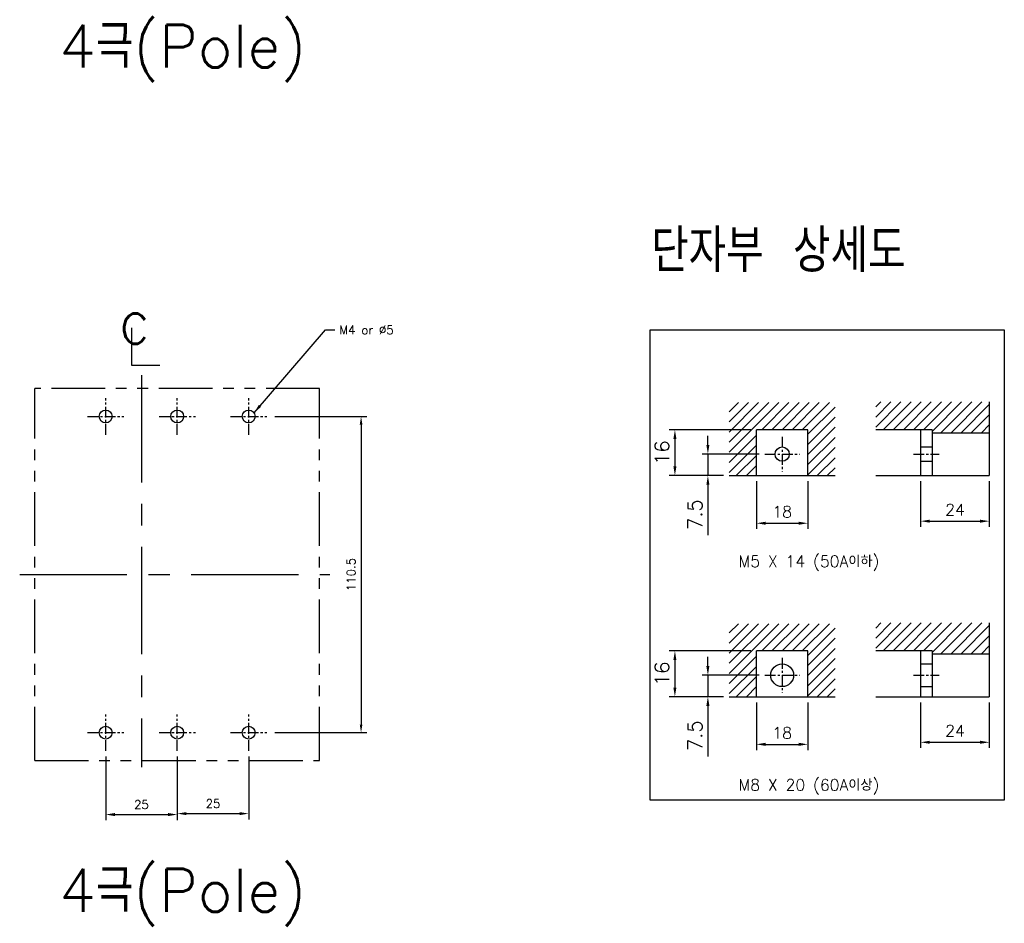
# Model space of a CAD drawing. Extents: x 2148 to 3980, y -907 to 1584.
# Tile 12 of 18: x 3201 to 3545, y 900 to 1216. Entities that reach past the tile are written whole.
import ezdxf

# ---------------------------------------------------------------- set-up
doc = ezdxf.new("R2010")
doc.units = 0
doc.header["$LTSCALE"] = 3
doc.header["$MEASUREMENT"] = 0
doc.linetypes.add('CENTER', pattern=[2, 1.25, -0.25, 0.25, -0.25])
doc.linetypes.add('PHANTOM2', pattern=[1.25, 0.625, -0.125, 0.125, -0.125, 0.125, -0.125])
doc.layers.get('0').update_dxf_attribs({"linetype": 'CONTINUOUS'})
doc.layers.get('Defpoints').update_dxf_attribs({"linetype": 'CONTINUOUS'})
for name, color, linetype in [('AM_VIS', 7, 'CONTINUOUS'), ('cen', 1, 'CENTER'), ('di', 3, 'CONTINUOUS'), ('DIM', 3, 'CONTINUOUS'), ('NOTE', 4, 'CONTINUOUS')]:
    doc.layers.add(name, color=color, linetype=linetype)
doc.styles.add('K25', font='TXT', dxfattribs={"width": 0.9, "height": 2.5, "bigfont": 'TBHAN'})
doc.styles.add('KIM', font='ROMANS.shx', dxfattribs={"height": 5, "bigfont": 'GSG1.shx'})
doc.styles.get("Standard").update_dxf_attribs({"font": 'romans.shx', "height": 3, "bigfont": 'ghs.shx'})
doc.dimstyles.get("Standard").update_dxf_attribs({"dimtxt": 0.18, "dimasz": 0.18, "dimexe": 0.18, "dimexo": 0.0625, "dimgap": 0.09, "dimtad": 0, "dimtih": 1, "dimtoh": 1, "dimdec": 4, "dimzin": 0, "dimdsep": 46, "dimtxsty": 'Standard', "dimcen": 0.09, "dimadec": 0, "dimazin": 0, "dimtfac": 1, "dimtdec": 4, "dimtofl": 0, "dimtmove": 0, "dimatfit": 3, "dimfxl": 0, "dimtolj": 1, "dimtzin": 0, "dimarcsym": 0})
doc.dimstyles.new('STANDARD$0', dxfattribs={"dimtxt": 5, "dimasz": 5, "dimexe": 1, "dimexo": 2, "dimgap": 2, "dimtad": 1, "dimdec": 4, "dimzin": 12, "dimdsep": 46, "dimtxsty": 'KIM', "dimcen": -1, "dimdle": 0.1, "dimadec": 0, "dimazin": 0, "dimtfac": 1, "dimtdec": 4, "dimtmove": 0, "dimatfit": 3, "dimfxl": 0, "dimtolj": 1, "dimtzin": 0, "dimarcsym": 0})
pattern_1 = [(45, (-895.8527, 316.7142), (-1.767767, 1.767767), [])]
pattern_2 = [(45, (-895.8527, 393.9848), (-1.767767, 1.767767), [])]

# ---------------------------------------------------------------- blocks, each defined once
blk = doc.blocks.new('*D26')
at = {"layer": 'Defpoints', "color": 0}
for p in [(3287.77, 1077.54), (3287.77, 967.04), (3319.89, 967.04)]:
    blk.add_point(p, dxfattribs=at)
at = {"layer": 'di'}
for p, q in [((3289.77, 1077.54), (3321.89, 1077.54)), ((3319.89, 1074.74), (3319.89, 969.84)), ((3289.77, 967.04), (3321.89, 967.04))]:
    blk.add_line(p, q, dxfattribs=at)
for points in [[(3319.43, 1074.74), (3320.36, 1074.74), (3319.89, 1077.54)], [(3319.43, 969.84), (3320.36, 969.84), (3319.89, 967.04)]]:
    blk.add_solid(points, dxfattribs=at)
at = {"layer": 'di', "insert": (3316.39, 1022.29), "char_height": 3, "attachment_point": 5, "rotation": 90}
blk.add_mtext('\\A1;110.5', dxfattribs=at)
blk = doc.blocks.new('*D43')
at = {"layer": 'Defpoints', "color": 0}
for p in [(3458.12, 979.61), (3476.12, 979.61), (3476.12, 962.95)]:
    blk.add_point(p, dxfattribs=at)
at = {"layer": 'di'}
for p, q in [((3458.12, 977.61), (3458.12, 960.95)), ((3476.12, 977.61), (3476.12, 960.95)), ((3461.32, 962.95), (3472.92, 962.95))]:
    blk.add_line(p, q, dxfattribs=at)
for points in [[(3461.32, 963.49), (3461.32, 962.42), (3458.12, 962.95)], [(3472.92, 963.49), (3472.92, 962.42), (3476.12, 962.95)]]:
    blk.add_solid(points, dxfattribs=at)
at = {"layer": 'di', "insert": (3467.12, 966.95), "char_height": 4, "attachment_point": 5}
blk.add_mtext('\\A1;18', dxfattribs=at)
blk = doc.blocks.new('*D44')
at = {"layer": 'Defpoints', "color": 0}
for p in [(3515.54, 979.61), (3539.54, 979.61), (3539.54, 963.68)]:
    blk.add_point(p, dxfattribs=at)
at = {"layer": 'di'}
for p, q in [((3515.54, 977.61), (3515.54, 961.68)), ((3539.54, 977.61), (3539.54, 961.68)), ((3518.74, 963.68), (3536.34, 963.68))]:
    blk.add_line(p, q, dxfattribs=at)
for points in [[(3518.74, 964.21), (3518.74, 963.15), (3515.54, 963.68)], [(3536.34, 964.21), (3536.34, 963.15), (3539.54, 963.68)]]:
    blk.add_solid(points, dxfattribs=at)
at = {"layer": 'di', "insert": (3527.54, 967.68), "char_height": 4, "attachment_point": 5}
blk.add_mtext('\\A1;24', dxfattribs=at)
blk = doc.blocks.new('*D45')
at = {"layer": 'Defpoints', "color": 0}
for p in [(3461.09, 987.11), (3441.15, 979.61), (3448.62, 979.61)]:
    blk.add_point(p, dxfattribs=at)
at = {"layer": 'di'}
for p, q in [((3441.15, 990.31), (3441.15, 993.51)), ((3459.09, 987.11), (3439.15, 987.11)), ((3441.15, 987.11), (3441.15, 979.61)), ((3446.62, 979.61), (3439.15, 979.61)), ((3441.15, 976.41), (3441.15, 958.74))]:
    blk.add_line(p, q, dxfattribs=at)
for points in [[(3440.62, 990.31), (3441.68, 990.31), (3441.15, 987.11)], [(3440.62, 976.41), (3441.68, 976.41), (3441.15, 979.61)]]:
    blk.add_solid(points, dxfattribs=at)
at = {"layer": 'di', "insert": (3436.65, 965.98), "char_height": 5, "attachment_point": 5, "rotation": 90, "style": 'KIM'}
blk.add_mtext('\\A1;7.5', dxfattribs=at)
blk = doc.blocks.new('*D46')
at = {"layer": 'Defpoints', "color": 0}
for p in [(3458.12, 995.61), (3429.62, 979.61), (3448.62, 979.61)]:
    blk.add_point(p, dxfattribs=at)
at = {"layer": 'di'}
for p, q in [((3456.12, 995.61), (3427.62, 995.61)), ((3429.62, 992.41), (3429.62, 982.81)), ((3446.62, 979.61), (3427.62, 979.61))]:
    blk.add_line(p, q, dxfattribs=at)
for points in [[(3429.09, 992.41), (3430.15, 992.41), (3429.62, 995.61)], [(3429.09, 982.81), (3430.15, 982.81), (3429.62, 979.61)]]:
    blk.add_solid(points, dxfattribs=at)
at = {"layer": 'di', "insert": (3425.12, 987.61), "char_height": 5, "attachment_point": 5, "rotation": 90, "style": 'KIM'}
blk.add_mtext('\\A1;16', dxfattribs=at)
blk = doc.blocks.new('*D49')
at = {"layer": 'Defpoints', "color": 0}
for p in [(3458.12, 1056.89), (3476.12, 1056.89), (3476.12, 1040.23)]:
    blk.add_point(p, dxfattribs=at)
at = {"layer": 'di'}
for p, q in [((3458.12, 1054.89), (3458.12, 1038.23)), ((3476.12, 1054.89), (3476.12, 1038.23)), ((3461.32, 1040.23), (3472.92, 1040.23))]:
    blk.add_line(p, q, dxfattribs=at)
for points in [[(3461.32, 1040.76), (3461.32, 1039.69), (3458.12, 1040.23)], [(3472.92, 1040.76), (3472.92, 1039.69), (3476.12, 1040.23)]]:
    blk.add_solid(points, dxfattribs=at)
at = {"layer": 'di', "insert": (3467.12, 1044.23), "char_height": 4, "attachment_point": 5}
blk.add_mtext('\\A1;18', dxfattribs=at)
blk = doc.blocks.new('*D50')
at = {"layer": 'Defpoints', "color": 0}
for p in [(3515.54, 1056.89), (3539.54, 1056.89), (3539.54, 1040.95)]:
    blk.add_point(p, dxfattribs=at)
at = {"layer": 'di'}
for p, q in [((3515.54, 1054.89), (3515.54, 1038.95)), ((3539.54, 1054.89), (3539.54, 1038.95)), ((3518.74, 1040.95), (3536.34, 1040.95))]:
    blk.add_line(p, q, dxfattribs=at)
for points in [[(3518.74, 1041.48), (3518.74, 1040.42), (3515.54, 1040.95)], [(3536.34, 1041.48), (3536.34, 1040.42), (3539.54, 1040.95)]]:
    blk.add_solid(points, dxfattribs=at)
at = {"layer": 'di', "insert": (3527.54, 1044.95), "char_height": 4, "attachment_point": 5}
blk.add_mtext('\\A1;24', dxfattribs=at)
blk = doc.blocks.new('*D47')
at = {"layer": 'Defpoints', "color": 0}
for p in [(3461.09, 1064.39), (3441.15, 1056.89), (3448.62, 1056.89)]:
    blk.add_point(p, dxfattribs=at)
at = {"layer": 'di'}
for p, q in [((3441.15, 1067.59), (3441.15, 1070.79)), ((3459.09, 1064.39), (3439.15, 1064.39)), ((3441.15, 1064.39), (3441.15, 1056.89)), ((3446.62, 1056.89), (3439.15, 1056.89)), ((3441.15, 1053.69), (3441.15, 1036.01))]:
    blk.add_line(p, q, dxfattribs=at)
for points in [[(3440.62, 1067.59), (3441.68, 1067.59), (3441.15, 1064.39)], [(3440.62, 1053.69), (3441.68, 1053.69), (3441.15, 1056.89)]]:
    blk.add_solid(points, dxfattribs=at)
at = {"layer": 'di', "insert": (3436.65, 1043.25), "char_height": 5, "attachment_point": 5, "rotation": 90, "style": 'KIM'}
blk.add_mtext('\\A1;7.5', dxfattribs=at)
blk = doc.blocks.new('*D48')
at = {"layer": 'Defpoints', "color": 0}
for p in [(3458.12, 1072.89), (3429.62, 1056.89), (3448.62, 1056.89)]:
    blk.add_point(p, dxfattribs=at)
at = {"layer": 'di'}
for p, q in [((3456.12, 1072.89), (3427.62, 1072.89)), ((3429.62, 1069.69), (3429.62, 1060.09)), ((3446.62, 1056.89), (3427.62, 1056.89))]:
    blk.add_line(p, q, dxfattribs=at)
for points in [[(3429.09, 1069.69), (3430.15, 1069.69), (3429.62, 1072.89)], [(3429.09, 1060.09), (3430.15, 1060.09), (3429.62, 1056.89)]]:
    blk.add_solid(points, dxfattribs=at)
at = {"layer": 'di', "insert": (3425.12, 1064.89), "char_height": 5, "attachment_point": 5, "rotation": 90, "style": 'KIM'}
blk.add_mtext('\\A1;16', dxfattribs=at)
blk = doc.blocks.new('*D76')
at = {"layer": 'Defpoints', "color": 0}
for p in [(3230.61, 960.67), (3255.61, 960.67), (3255.61, 938.41)]:
    blk.add_point(p, dxfattribs=at)
at = {"layer": 'di'}
for p, q in [((3230.61, 958.67), (3230.61, 936.41)), ((3255.61, 958.67), (3255.61, 936.41)), ((3233.81, 938.41), (3252.41, 938.41))]:
    blk.add_line(p, q, dxfattribs=at)
for points in [[(3233.81, 938.95), (3233.81, 937.88), (3230.61, 938.41)], [(3252.41, 938.95), (3252.41, 937.88), (3255.61, 938.41)]]:
    blk.add_solid(points, dxfattribs=at)
at = {"layer": 'di', "insert": (3243.11, 941.91), "char_height": 3, "attachment_point": 5}
blk.add_mtext('\\A1;25', dxfattribs=at)
blk = doc.blocks.new('*D77')
at = {"layer": 'Defpoints', "color": 0}
for p in [(3255.61, 960.67), (3280.61, 960.67), (3280.61, 938.74)]:
    blk.add_point(p, dxfattribs=at)
at = {"layer": 'di'}
for p, q in [((3255.61, 958.67), (3255.61, 936.74)), ((3280.61, 958.67), (3280.61, 936.74)), ((3258.81, 938.74), (3277.41, 938.74))]:
    blk.add_line(p, q, dxfattribs=at)
for points in [[(3258.81, 939.28), (3258.81, 938.21), (3255.61, 938.74)], [(3277.41, 939.28), (3277.41, 938.21), (3280.61, 938.74)]]:
    blk.add_solid(points, dxfattribs=at)
at = {"layer": 'di', "insert": (3268.11, 942.24), "char_height": 3, "attachment_point": 5}
blk.add_mtext('\\A1;25', dxfattribs=at)

msp = doc.modelspace()

# ---------------------------------------------------------------- hatches: boundary and pattern name
at = {"layer": 'di'}
h = msp.add_hatch(dxfattribs=at)
h.set_pattern_fill('ANSI31', color=256, scale=20, style=0)
h.set_pattern_definition(pattern_2)
h.paths.add_polyline_path([(3485.618, 1082.386), (3448.618, 1082.386), (3448.618, 1056.886), (3458.118, 1056.886), (3458.118, 1072.886), (3476.118, 1072.886), (3476.118, 1056.886), (3485.618, 1056.886)])
h = msp.add_hatch(dxfattribs=at)
h.set_pattern_fill('ANSI31', color=256, scale=20, style=0)
h.set_pattern_definition(pattern_2)
h.paths.add_polyline_path([(3539.535, 1082.655), (3499.82, 1082.655), (3499.82, 1072.886), (3519.535, 1072.886), (3519.535, 1071.886), (3539.535, 1071.886)])
h = msp.add_hatch(dxfattribs=at)
h.set_pattern_fill('ANSI31', color=256, scale=20, style=0)
h.set_pattern_definition(pattern_1)
h.paths.add_polyline_path([(3539.535, 1005.384), (3499.82, 1005.384), (3499.82, 995.615), (3519.535, 995.615), (3519.535, 994.615), (3539.535, 994.615)])
h = msp.add_hatch(dxfattribs=at)
h.set_pattern_fill('ANSI31', color=256, scale=20, style=0)
h.set_pattern_definition(pattern_1)
h.paths.add_polyline_path([(3485.618, 1005.115), (3448.618, 1005.115), (3448.618, 979.615), (3458.118, 979.615), (3458.118, 995.615), (3476.118, 995.615), (3476.118, 979.615), (3485.618, 979.615)])

# ---------------------------------------------------------------- linework, layer by layer
for centre in [(3230.611, 1077.541), (3230.611, 1077.541), (3255.611, 1077.541), (3280.611, 1077.541), (3230.611, 967.041), (3230.611, 967.041), (3255.611, 967.041), (3280.611, 967.041)]:
    msp.add_circle(centre, 2.25)
at = {"layer": 'AM_VIS'}
for p, q in [((3539.535, 1082.655), (3539.535, 1056.886)), ((3476.118, 1072.886), (3458.118, 1072.886)), ((3458.118, 1056.886), (3458.118, 1072.886)), ((3476.118, 1056.886), (3476.118, 1072.886)), ((3519.535, 1072.886), (3499.82, 1072.886)), ((3515.535, 1072.886), (3515.535, 1056.886)), ((3519.535, 1072.886), (3519.535, 1056.886)), ((3519.535, 1071.886), (3539.535, 1071.886)), ((3515.535, 1066.886), (3519.535, 1066.886)), ((3515.535, 1061.886), (3519.535, 1061.886)), ((3448.618, 1056.886), (3485.618, 1056.886)), ((3499.82, 1056.886), (3539.535, 1056.886)), ((3539.535, 1005.384), (3539.535, 979.615)), ((3476.118, 995.615), (3458.118, 995.615)), ((3458.118, 979.615), (3458.118, 995.615)), ((3476.118, 979.615), (3476.118, 995.615)), ((3519.535, 995.615), (3499.82, 995.615)), ((3515.535, 995.615), (3515.535, 979.615)), ((3519.535, 995.615), (3519.535, 979.615)), ((3519.535, 994.615), (3539.535, 994.615)), ((3515.535, 991.115), (3519.535, 991.115)), ((3515.535, 983.115), (3519.535, 983.115)), ((3448.618, 979.615), (3485.618, 979.615)), ((3499.82, 979.615), (3539.535, 979.615))]:
    msp.add_line(p, q, dxfattribs=at)
for centre, radius in [((3467.118, 1064.386), 2.5), ((3467.118, 987.115), 4)]:
    msp.add_circle(centre, radius, dxfattribs=at)
at = {"layer": 'cen', "ltscale": 10}
for p, q in [((3243.111, 1091.996), (3243.111, 954.92)), ((3200.529, 1022.292), (3308.984, 1022.292))]:
    msp.add_line(p, q, dxfattribs=at)
at = {"layer": 'cen'}
for p, q in [((3230.611, 1071.173), (3230.611, 1083.91)), ((3255.611, 1071.173), (3255.611, 1083.91)), ((3280.611, 1071.173), (3280.611, 1083.91)), ((3224.242, 1077.542), (3236.98, 1077.542)), ((3249.242, 1077.542), (3261.98, 1077.542)), ((3274.242, 1077.542), (3286.98, 1077.542)), ((3467.118, 1070.412), (3467.118, 1058.359)), ((3461.091, 1064.386), (3473.145, 1064.386)), ((3513.023, 1064.386), (3522.048, 1064.386)), ((3467.118, 993.142), (3467.118, 981.088)), ((3461.091, 987.115), (3473.145, 987.115)), ((3513.023, 987.115), (3522.048, 987.115)), ((3230.611, 960.673), (3230.611, 973.41)), ((3255.611, 960.673), (3255.611, 973.41)), ((3280.611, 960.673), (3280.611, 973.41)), ((3224.242, 967.042), (3236.98, 967.042)), ((3249.242, 967.042), (3261.98, 967.042)), ((3274.242, 967.042), (3286.98, 967.042))]:
    msp.add_line(p, q, dxfattribs=at)
at = {"layer": 'di', "linetype": 'PHANTOM2', "ltscale": 10}
for p, q in [((3205.811, 957.291), (3205.811, 1087.291)), ((3305.411, 1087.291), (3205.811, 1087.291)), ((3305.411, 957.291), (3305.411, 1087.291)), ((3205.811, 957.291), (3305.411, 957.291))]:
    msp.add_line(p, q, dxfattribs=at)
at = {"layer": 'di'}
msp.add_lwpolyline([(3420.966, 1107.784), (3544.792, 1107.784), (3544.792, 943.391), (3420.966, 943.391)], close=True, dxfattribs=at)
at = {"layer": 'NOTE'}
for p, q in [((3239.601, 1108.504), (3239.601, 1095.465)), ((3239.601, 1095.465), (3249.514, 1095.465))]:
    msp.add_line(p, q, dxfattribs=at)

# ---------------------------------------------------------------- texts
at = {"layer": 'di', "attachment_point": 1}
for s, insert, char_height, width in [('{\\Fromans,hgs|c129;4극(Pole)}', (3214.319, 1214.482), 15, 116.39597), ('{\\Fromans,hgs|c129;단자부 상세도}', (3421.322, 1143.003), 15, 135.45529), ('M5 X 14 (50A이하)', (3451.858, 1028.935), 4, 69.82618), ('M8 X 20 (60A이상)', (3451.858, 950.765), 4, 69.82618), ('{\\Fromans,hgs|c129;4극(Pole)}', (3214.319, 919.417), 15, 116.39597)]:
    msp.add_mtext(s, dxfattribs=dict(at, insert=insert, char_height=char_height, width=width))
at = {"layer": 'DIM', "insert": (3312.275, 1109.285), "char_height": 3, "attachment_point": 1}
msp.add_mtext('M4 or %%C5', dxfattribs=at)
at = {"layer": 'NOTE', "style": 'K25', "width": 0.9}
msp.add_text('c', height=15.85, dxfattribs=at).set_placement((3235.169, 1102.965))

# ---------------------------------------------------------------- dimensions: what is measured, and where the dimension line sits
at = {"layer": 'di'}
for base, p1, p2, override, picture, middle in [((3319.893, 967.042), (3287.769, 1077.542), (3287.769, 967.042), {"dimtxt": 3, "dimasz": 2.8, "dimexe": 2, "dimdec": 2, "dimzin": 8, "dimtxsty": 'Standard', "dimcen": 0, "dimclrd": 256, "dimclre": 256, "dimclrt": 256, "dimadec": 2, "dimazin": 2, "dimtfac": 0.6, "dimtdec": 2, "dimtzin": 8, "dimlwd": 65535, "dimlwe": 65535, "dimarcsym": 1}, '*D26', (3319.893, 1022.292)), ((3441.151, 1056.886), (3461.091, 1064.386), (3448.618, 1056.886), {"dimtxt": 4, "dimasz": 3.2, "dimexe": 2, "dimdec": 2, "dimzin": 8, "dimcen": 0, "dimclrd": 256, "dimclre": 256, "dimclrt": 256, "dimadec": 2, "dimazin": 2, "dimtfac": 0.6, "dimtdec": 2, "dimtzin": 8, "dimlwd": 65535, "dimlwe": 65535, "dimarcsym": 1}, '*D47', (3441.151, 1043.247)), ((3441.151, 979.615), (3461.091, 987.115), (3448.618, 979.615), {"dimtxt": 4, "dimasz": 3.2, "dimexe": 2, "dimdec": 2, "dimzin": 8, "dimcen": 0, "dimclrd": 256, "dimclre": 256, "dimclrt": 256, "dimadec": 2, "dimazin": 2, "dimtfac": 0.6, "dimtdec": 2, "dimtzin": 8, "dimlwd": 65535, "dimlwe": 65535, "dimarcsym": 1}, '*D45', (3441.151, 965.977))]:
    dim = msp.add_linear_dim(base=base, p1=p1, p2=p2, angle=90, dimstyle='STANDARD$0', override=override, dxfattribs=at)
    dim.commit()
    dim.dimension.update_dxf_attribs({"geometry": picture, "text_midpoint": middle, "dimtype": 160})
for base, p1, p2, picture, middle in [((3429.621, 1056.886), (3458.118, 1072.886), (3448.618, 1056.886), '*D48', (3425.121, 1064.886)), ((3429.621, 979.615), (3458.118, 995.615), (3448.618, 979.615), '*D46', (3425.121, 987.615))]:
    dim = msp.add_linear_dim(base=base, p1=p1, p2=p2, angle=90, dimstyle='STANDARD$0', override={"dimtxt": 4, "dimasz": 3.2, "dimexe": 2, "dimdec": 2, "dimzin": 8, "dimcen": 0, "dimclrd": 256, "dimclre": 256, "dimclrt": 256, "dimadec": 2, "dimazin": 2, "dimtfac": 0.6, "dimtdec": 2, "dimtzin": 8, "dimlwd": 65535, "dimlwe": 65535, "dimarcsym": 1}, dxfattribs=at)
    dim.commit()
    dim.dimension.update_dxf_attribs({"geometry": picture, "text_midpoint": middle})
for base, p1, p2, dimstyle, override, picture, middle in [((3476.118, 1040.225), (3458.118, 1056.886), (3476.118, 1056.886), 'Standard', {"dimtxt": 4, "dimasz": 3.2, "dimexe": 2, "dimexo": 2, "dimgap": 2, "dimtad": 1, "dimtih": 0, "dimtoh": 0, "dimdec": 2, "dimzin": 8, "dimcen": 0, "dimclrd": 256, "dimclre": 256, "dimclrt": 256, "dimadec": 2, "dimazin": 2, "dimtfac": 0.6, "dimtdec": 2, "dimtofl": 1, "dimtzin": 8, "dimlwd": 65535, "dimlwe": 65535, "dimarcsym": 1}, '*D49', (3467.118, 1044.225)), ((3539.535, 1040.951), (3515.535, 1056.886), (3539.535, 1056.886), 'Standard', {"dimtxt": 4, "dimasz": 3.2, "dimexe": 2, "dimexo": 2, "dimgap": 2, "dimtad": 1, "dimtih": 0, "dimtoh": 0, "dimdec": 2, "dimzin": 8, "dimcen": 0, "dimclrd": 256, "dimclre": 256, "dimclrt": 256, "dimadec": 2, "dimazin": 2, "dimtfac": 0.6, "dimtdec": 2, "dimtofl": 1, "dimtzin": 8, "dimlwd": 65535, "dimlwe": 65535, "dimarcsym": 1}, '*D50', (3527.535, 1044.951)), ((3476.118, 962.955), (3458.118, 979.615), (3476.118, 979.615), 'Standard', {"dimtxt": 4, "dimasz": 3.2, "dimexe": 2, "dimexo": 2, "dimgap": 2, "dimtad": 1, "dimtih": 0, "dimtoh": 0, "dimdec": 2, "dimzin": 8, "dimcen": 0, "dimclrd": 256, "dimclre": 256, "dimclrt": 256, "dimadec": 2, "dimazin": 2, "dimtfac": 0.6, "dimtdec": 2, "dimtofl": 1, "dimtzin": 8, "dimlwd": 65535, "dimlwe": 65535, "dimarcsym": 1}, '*D43', (3467.118, 966.955)), ((3539.535, 963.68), (3515.535, 979.615), (3539.535, 979.615), 'Standard', {"dimtxt": 4, "dimasz": 3.2, "dimexe": 2, "dimexo": 2, "dimgap": 2, "dimtad": 1, "dimtih": 0, "dimtoh": 0, "dimdec": 2, "dimzin": 8, "dimcen": 0, "dimclrd": 256, "dimclre": 256, "dimclrt": 256, "dimadec": 2, "dimazin": 2, "dimtfac": 0.6, "dimtdec": 2, "dimtofl": 1, "dimtzin": 8, "dimlwd": 65535, "dimlwe": 65535, "dimarcsym": 1}, '*D44', (3527.535, 967.68)), ((3255.611, 938.413), (3230.611, 960.673), (3255.611, 960.673), 'STANDARD$0', {"dimtxt": 4, "dimasz": 3.2, "dimexe": 2, "dimdec": 2, "dimzin": 8, "dimtxsty": 'Standard', "dimcen": 0, "dimclrd": 256, "dimclre": 256, "dimclrt": 256, "dimadec": 2, "dimazin": 2, "dimtfac": 0.6, "dimtdec": 2, "dimtzin": 8, "dimlwd": 65535, "dimlwe": 65535, "dimarcsym": 1}, '*D76', (3243.111, 941.913)), ((3280.611, 938.744), (3255.611, 960.673), (3280.611, 960.673), 'STANDARD$0', {"dimtxt": 4, "dimasz": 3.2, "dimexe": 2, "dimdec": 2, "dimzin": 8, "dimtxsty": 'Standard', "dimcen": 0, "dimclrd": 256, "dimclre": 256, "dimclrt": 256, "dimadec": 2, "dimazin": 2, "dimtfac": 0.6, "dimtdec": 2, "dimtzin": 8, "dimlwd": 65535, "dimlwe": 65535, "dimarcsym": 1}, '*D77', (3268.111, 942.244))]:
    dim = msp.add_linear_dim(base=base, p1=p1, p2=p2, dimstyle=dimstyle, override=override, dxfattribs=at)
    dim.commit()
    dim.dimension.update_dxf_attribs({"geometry": picture, "text_midpoint": middle})

# ---------------------------------------------------------------- leaders
at = {"layer": 'DIM', "annotation_type": 0, "has_hookline": 1, "hookline_direction": 0, "text_width": 21.429}
msp.add_leader([(3282.456, 1078.83), (3307.475, 1107.785), (3310.675, 1107.785)], dimstyle='Standard', override={"dimscale": 1.6, "dimtxt": 2, "dimasz": 2, "dimexe": 1, "dimexo": 1, "dimgap": 1, "dimtad": 0, "dimtih": 0, "dimtoh": 0, "dimdec": 1, "dimzin": 8, "dimcen": 0, "dimadec": 2, "dimazin": 2, "dimtm": 0.1, "dimtfac": 0.6, "dimtdec": 1, "dimtofl": 1}, dxfattribs=at)

doc.saveas('drawing.dxf')
